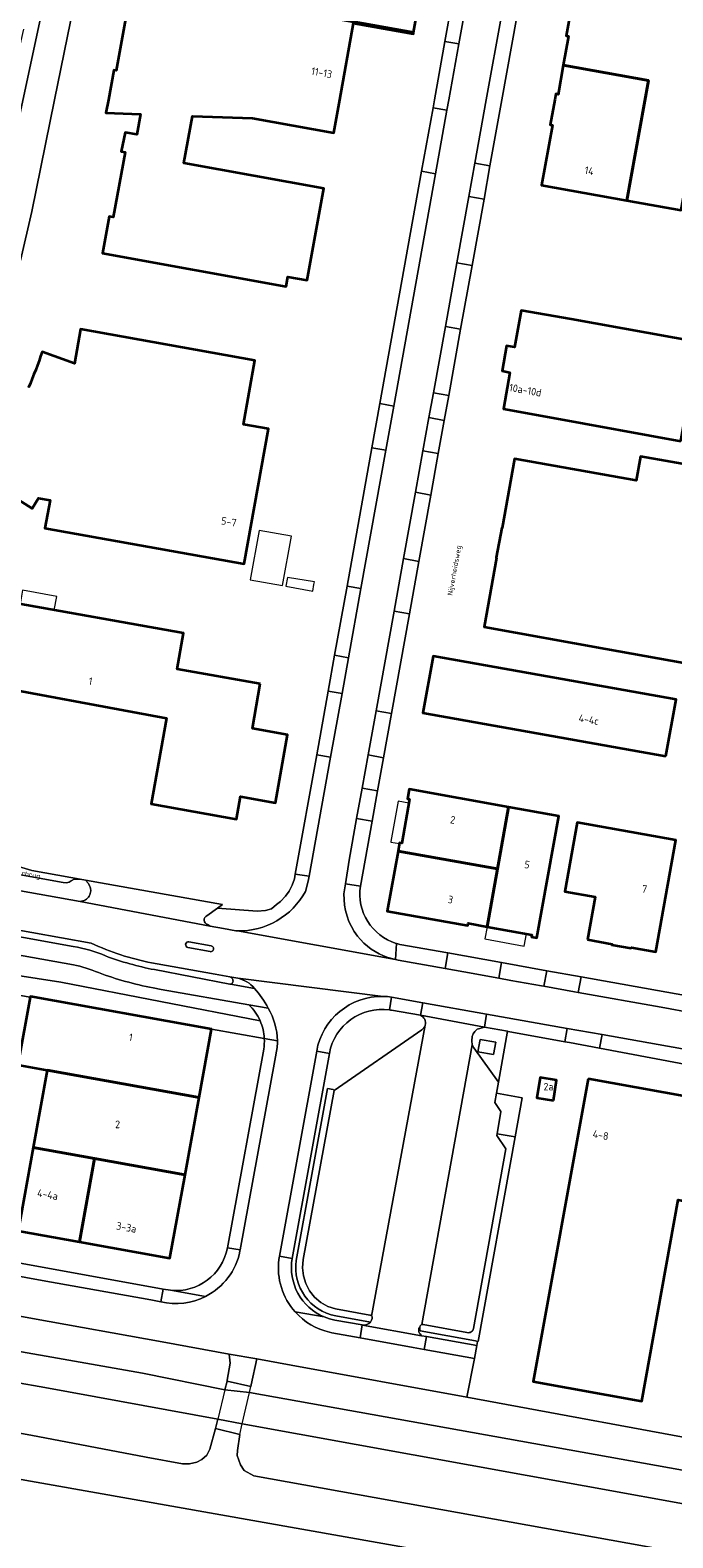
# Model space of a CAD drawing. Header units: metres. Extents: x 149984 to 156489, y 469398 to 478068.
# Tile 197 of 256: x 154274 to 154388, y 471244 to 471512. Entities that reach past the tile are written whole.
import ezdxf
from ezdxf.enums import TextEntityAlignment as Align

# ---------------------------------------------------------------- set-up
doc = ezdxf.new("R2010")
doc.units = ezdxf.units.M
doc.header["$LTSCALE"] = 0.75
for name, color, linetype, lineweight in [('B-WE-GR-BEPLANTING_CULTUUR_HEESTERS-GV', 252, 'Continuous', 18), ('B-WE-GR-STRUIK-GV', 252, 'Continuous', 13), ('B-WE-KW-KUNSTWERK_DEK-GV', 6, 'Continuous', 18), ('B-WE-KW-KUNSTWERK_GEMAAL-GV', 6, 'Continuous', 18), ('B-WE-OG-BEBOUWING-GV', 6, 'Continuous', 35), ('B-WE-OG-BEBOUWING-T18', 1, 'Continuous', 18), ('B-WE-OG-BEBOUWING_LUIFEL-GV', 6, 'Continuous', 18), ('B-WE-OG-BEBOUWING_OVERBOUWING-GV', 6, 'Continuous', 18), ('B-WE-OG-TERREIN_BEGROEID-GV', 252, 'Continuous', 18), ('B-WE-OG-TERREIN_ERF-GV', 252, 'Continuous', 18), ('B-WE-OG-TERREIN_OEVER-GV', 252, 'Continuous', 18), ('B-WE-OG-TOPOGRAFIE-T18', 7, 'Continuous', 18), ('B-WE-OG-WATER_MEER-GV', 252, 'Continuous', 18), ('B-WE-VH-GESLOTENVERHARDING_ASFALT-GV', 252, 'Continuous', 18), ('B-WE-VH-ONVERHARD-GV', 252, 'Continuous', 18), ('B-WE-VH-OPENVERHARDING_BETONSTRAATSTEEN-GV', 252, 'Continuous', 18), ('B-WE-VH-OPENVERHARDING_TEGEL-GV', 252, 'Continuous', 18)]:
    doc.layers.add(name, color=color, linetype=linetype, lineweight=lineweight)
doc.styles.add('NLCS-ISO-M500-T18', font='NLCS-ISO.ttf', dxfattribs={"height": 0.9})
doc.styles.add('NLCS-ISO-M750-T18', font='NLCS-ISO.ttf', dxfattribs={"height": 1.35})

msp = doc.modelspace()

# ---------------------------------------------------------------- linework, layer by layer
at = {"layer": 'B-WE-GR-BEPLANTING_CULTUUR_HEESTERS-GV', "flags": 128}
for points in [[(154229.137, 471366.538), (154225.29, 471359.924), (154234.685, 471354.149), (154248.7, 471349.22), (154262.715, 471345.601), (154279.656, 471342.983), (154315.075, 471336.11)], [(154281.868, 471346.058), (154263.944, 471349.289)], [(154313.064, 471338.969), (154297.49, 471341.66), (154296.035, 471341.97)]]:
    msp.add_lwpolyline(points, dxfattribs=at)
at = {"layer": 'B-WE-GR-BEPLANTING_CULTUUR_HEESTERS-GV'}
for points in [[(154286.321, 471344.674, 0.0560973), (154281.868, 471346.058)], [(154296.035, 471341.97, -0.0423948), (154286.321, 471344.674)], [(154315.075, 471336.11, 0.0989758), (154313.064, 471338.969)]]:
    msp.add_lwpolyline(points, format="xyb", dxfattribs=at)
at = {"layer": 'B-WE-GR-BEPLANTING_CULTUUR_HEESTERS-GV', "flags": 128}
for points in [[(154352.775, 471331.799), (154353.062, 471331.293), (154357.448, 471325.17), (154359.061, 471334.234), (154354.954, 471334.995), (154354.125, 471334.751), (154353.669, 471334.582), (154353.264, 471334.177), (154352.961, 471333.806), (154352.792, 471333.3), (154352.708, 471332.524)], [(154353.814, 471330.558), (154354.23, 471332.773), (154356.986, 471332.292), (154356.605, 471330.118)]]:
    msp.add_lwpolyline(points, close=True, dxfattribs=at)
at = {"layer": 'B-WE-GR-STRUIK-GV'}
for points in [[(154338.101, 471338.023, 0.4024019), (154327.392, 471330.298)], [(154338.467, 471337.964, 0.0079891), (154338.101, 471338.023)], [(154344.457, 471335.317, 0.386576), (154343.576, 471337.074)], [(154343.839, 471334.512, 0.1736261), (154344.457, 471335.317)], [(154320.788, 471293.818, 0.3517751), (154326.494, 471283.384)], [(154328.56, 471283.584, -0.4030623), (154321.502, 471293.452)], [(154326.494, 471283.384, 0.0516909), (154328.389, 471282.82)], [(154333.31, 471281.947, 0.2607579), (154334.691, 471282.479)]]:
    msp.add_lwpolyline(points, format="xyb", dxfattribs=at)
at = {"layer": 'B-WE-GR-STRUIK-GV', "flags": 128}
for points in [[(154343.576, 471337.074), (154338.467, 471337.964)], [(154321.502, 471293.452), (154327.081, 471324.079), (154328.086, 471323.881), (154328.228, 471323.68), (154343.839, 471334.512)], [(154327.392, 471330.298), (154320.788, 471293.818)], [(154334.691, 471282.479), (154328.56, 471283.584)], [(154328.389, 471282.82), (154333.215, 471281.964), (154333.31, 471281.947)]]:
    msp.add_lwpolyline(points, dxfattribs=at)
msp.add_lwpolyline([(154344.657, 471279.894), (154344.664, 471279.893), (154353.607, 471278.315), (154353.74, 471279.05), (154353.366, 471279.118), (154343.512, 471280.904), (154343.468, 471281.28), (154343.49, 471281.623), (154343.458, 471281.591), (154343.319, 471281.313), (154343.319, 471281.017), (154343.319, 471280.774), (154343.389, 471280.583), (154343.545, 471280.375), (154343.765, 471280.055)], close=True, dxfattribs=at)
at = {"layer": 'B-WE-KW-KUNSTWERK_DEK-GV', "flags": 128}
msp.add_lwpolyline([(154311.887, 471264.385), (154313.166, 471269.975), (154313.408, 471271.032), (154309.211, 471271.944), (154308.831, 471270.399), (154307.547, 471265.185), (154307.135, 471263.512), (154311.452, 471262.487)], close=True, dxfattribs=at)
at = {"layer": 'B-WE-KW-KUNSTWERK_GEMAAL-GV', "flags": 128}
msp.add_lwpolyline([(154353.814, 471330.558), (154356.605, 471330.118), (154356.986, 471332.292), (154354.23, 471332.773)], close=True, dxfattribs=at)
at = {"layer": 'B-WE-OG-BEBOUWING-GV', "flags": 128}
for points in [[(154343.754, 471532.002), (154347.351, 471552.011), (154347.568, 471551.972), (154347.686, 471552.631), (154311.585, 471559.122), (154311.468, 471558.473), (154308.196, 471540.324), (154296.069, 471544.344), (154294.694, 471536.717), (154295.137, 471536.637), (154292.314, 471520.979), (154331.73, 471513.888), (154342.369, 471511.974), (154345.909, 471531.614)], [(154397.635, 471523.09), (154387.883, 471524.845), (154388.053, 471525.779), (154382.94, 471526.696), (154382.773, 471525.763), (154372.812, 471527.544), (154370.903, 471516.848), (154370.501, 471516.915), (154369.518, 471511.431), (154369.923, 471511.358), (154368.996, 471506.193), (154384.147, 471503.469), (154380.295, 471482.115), (154389.931, 471480.383)], [(154368.996, 471506.193), (154368.062, 471500.989), (154367.659, 471501.063), (154367.465, 471500), (154366.656, 471495.578), (154367.07, 471495.506), (154365.11, 471484.845), (154380.295, 471482.115), (154384.147, 471503.469)], [(154376.576, 471402.323), (154392.728, 471399.412), (154394.732, 471399.051), (154394.399, 471397.2), (154413.779, 471393.716), (154411.036, 471378.46), (154433.299, 471374.458), (154446.756, 471449.119), (154424.903, 471453.031), (154426.031, 471459.331), (154406.64, 471462.803), (154401.129, 471433.262), (154398.89, 471433.661), (154382.738, 471436.537), (154381.979, 471432.274), (154360.32, 471436.131), (154358.129, 471423.828), (154358.07, 471423.839), (154357.084, 471418.533), (154357.143, 471418.523), (154354.926, 471406.225)], [(154389.881, 471439.282), (154393.039, 471456.873), (154370.386, 471460.952), (154361.491, 471462.497), (154360.327, 471455.982), (154358.905, 471456.232), (154358.099, 471451.765), (154359.51, 471451.504), (154358.348, 471444.992), (154367.201, 471443.395)], [(154315.116, 471396.068), (154300.328, 471398.697), (154301.469, 471405.116), (154270.19, 471410.675), (154258.915, 471421.252), (154238.253, 471399.226), (154252.972, 471385.419), (154263.36, 471396.486), (154298.415, 471389.972), (154295.687, 471374.709), (154310.851, 471372.013), (154311.561, 471376.011), (154317.823, 471374.898), (154319.976, 471387.008), (154313.704, 471388.123)], [(154387.253, 471383.191), (154389.064, 471393.26), (154345.862, 471400.984), (154344.029, 471390.926)], [(154357.533, 471364.464), (154359.27, 471374.139), (154341.589, 471377.319), (154341.282, 471375.607), (154341.673, 471375.536), (154340.265, 471367.69), (154339.871, 471367.761), (154339.611, 471366.315), (154357.294, 471363.135)], [(154359.27, 471374.139), (154357.533, 471364.464), (154357.294, 471363.135), (154355.447, 471352.851), (154363.405, 471351.424), (154363.332, 471351.031), (154364.286, 471350.858), (154368.178, 471372.537)], [(154373.278, 471350.548), (154377.657, 471349.76), (154377.634, 471349.628), (154381.076, 471349.009), (154381.099, 471349.142), (154385.48, 471348.361), (154389.038, 471368.255), (154371.475, 471371.422), (154369.26, 471359.138), (154374.653, 471358.165)], [(154355.447, 471352.851), (154357.294, 471363.135), (154339.611, 471366.315), (154337.691, 471355.636), (154351.995, 471353.064), (154352.064, 471353.457)], [(154304.211, 471322.453), (154306.411, 471334.635), (154274.214, 471340.439), (154274.194, 471340.327), (154272.018, 471328.259), (154277.214, 471327.322)], [(154277.214, 471327.322), (154274.731, 471313.546), (154285.617, 471311.582), (154301.724, 471308.676), (154304.211, 471322.453)], [(154373.394, 471325.762), (154363.665, 471271.905), (154382.962, 471268.419), (154389.429, 471304.217), (154392.16, 471303.716), (154395.424, 471321.782)], [(154367.239, 471321.93), (154367.789, 471325.551), (154364.874, 471325.99), (154364.303, 471322.376)], [(154274.731, 471313.546), (154272.063, 471298.745), (154282.944, 471296.78), (154285.617, 471311.582)], [(154285.617, 471311.582), (154282.944, 471296.78), (154299.051, 471293.872), (154301.724, 471308.676)]]:
    msp.add_lwpolyline(points, close=True, dxfattribs=at)
for points in [[(154292.314, 471520.979), (154289.474, 471505.224), (154289.041, 471505.302), (154288.085, 471500), (154287.666, 471497.675), (154293.792, 471497.46), (154293.127, 471493.82), (154291.062, 471494.197), (154290.343, 471490.822), (154291.071, 471490.689), (154288.958, 471479.13), (154288.23, 471479.263), (154287.038, 471472.739), (154319.709, 471466.768), (154320.032, 471468.539), (154323.416, 471467.921), (154326.395, 471484.224), (154301.524, 471488.769), (154303.053, 471497.134), (154313.746, 471496.758), (154328.173, 471494.157), (154329.226, 471500), (154331.691, 471513.673), (154342.33, 471511.755), (154342.369, 471511.974), (154331.73, 471513.888)], [(154265.207, 471433.178), (154274.545, 471427.304), (154275.687, 471429.133), (154277.712, 471428.781), (154276.819, 471423.792), (154312.24, 471417.427), (154316.545, 471441.441), (154312.1, 471442.236), (154314.139, 471453.645), (154283.158, 471459.209), (154282.065, 471453.103), (154276.321, 471455.191), (154276.045, 471454.384), (154275.761, 471453.579), (154275.47, 471452.777), (154275.17, 471451.978), (154274.863, 471451.182), (154274.547, 471450.389), (154274.224, 471449.6), (154273.893, 471448.813)]]:
    msp.add_lwpolyline(points, dxfattribs=at)
at = {"layer": 'B-WE-OG-BEBOUWING_LUIFEL-GV', "flags": 128}
for points in [[(154272.405, 471410.281), (154278.472, 471409.203), (154278.906, 471411.642), (154272.838, 471412.721)], [(154340.265, 471367.69), (154341.551, 471374.857), (154339.624, 471375.203), (154338.338, 471368.036), (154338.317, 471367.919), (154339.85, 471367.644), (154339.871, 471367.761)], [(154355.447, 471352.851), (154355.055, 471350.663), (154362.057, 471349.407), (154362.449, 471351.595)]]:
    msp.add_lwpolyline(points, close=True, dxfattribs=at)
at = {"layer": 'B-WE-OG-BEBOUWING_OVERBOUWING-GV', "flags": 128}
for points in [[(154313.329, 471414.577), (154319.046, 471413.548), (154320.631, 471422.362), (154314.914, 471423.39)], [(154319.654, 471413.439), (154324.445, 471412.577), (154324.66, 471413.774), (154324.738, 471414.206), (154319.929, 471414.971)]]:
    msp.add_lwpolyline(points, close=True, dxfattribs=at)
at = {"layer": 'B-WE-OG-TERREIN_BEGROEID-GV', "flags": 128}
for points in [[(154315.075, 471336.11), (154279.656, 471342.983), (154262.715, 471345.601), (154248.7, 471349.22), (154234.685, 471354.149), (154225.29, 471359.924), (154229.137, 471366.538)], [(154210.924, 471360), (154205.58, 471360.395), (154204.729, 471355.535), (154208.793, 471355.056), (154217.701, 471353.456), (154217.455, 471352.088), (154220.358, 471351.566), (154220.604, 471352.934), (154228.084, 471351.59), (154227.554, 471348.637), (154271.093, 471340.842), (154274.194, 471340.327), (154274.214, 471340.439), (154306.411, 471334.635), (154315.824, 471332.935)], [(154285.016, 471349.91), (154274.486, 471351.811), (154266.448, 471353.262)], [(154264.13, 471352.534), (154281.844, 471349.316)], [(154309.689, 471343.905), (154307.085, 471344.381), (154296.788, 471346.258), (154295.776, 471346.42)], [(154296.272, 471345.205), (154309.72, 471342.643), (154309.83, 471342.64)]]:
    msp.add_lwpolyline(points, dxfattribs=at)
at = {"layer": 'B-WE-OG-TERREIN_BEGROEID-GV'}
for points in [[(154281.844, 471349.316, -0.071582), (154287.598, 471347.634)], [(154295.776, 471346.42, -0.0606091), (154285.016, 471349.91)], [(154287.598, 471347.634, 0.0391143), (154296.272, 471345.205)], [(154310.239, 471343.017, 0.4298783), (154309.689, 471343.905)], [(154309.83, 471342.64, 0.3358395), (154310.239, 471343.017)], [(154315.824, 471332.935, 0.092275), (154315.075, 471336.11)]]:
    msp.add_lwpolyline(points, format="xyb", dxfattribs=at)
at = {"layer": 'B-WE-OG-TERREIN_ERF-GV', "flags": 128}
for points in [[(154291.108, 471561.634), (154278.518, 471500), (154274.455, 471480.111), (154272.474, 471471.389)], [(154345.909, 471531.614), (154342.369, 471511.974), (154342.33, 471511.755), (154331.691, 471513.673), (154329.226, 471500), (154328.173, 471494.157), (154313.746, 471496.758), (154303.053, 471497.134), (154301.524, 471488.769), (154326.395, 471484.224), (154323.416, 471467.921), (154320.032, 471468.539), (154319.709, 471466.768), (154287.038, 471472.739), (154288.23, 471479.263), (154288.958, 471479.13), (154291.071, 471490.689), (154290.343, 471490.822), (154291.062, 471494.197), (154293.127, 471493.82), (154293.792, 471497.46), (154287.666, 471497.675), (154288.085, 471500), (154289.041, 471505.302), (154289.474, 471505.224), (154292.314, 471520.979)], [(154389.931, 471480.383), (154380.295, 471482.115), (154365.11, 471484.845), (154367.07, 471495.506), (154366.656, 471495.578), (154367.465, 471500), (154367.659, 471501.063), (154368.062, 471500.989), (154368.996, 471506.193), (154369.923, 471511.358), (154369.518, 471511.431), (154370.501, 471516.915), (154370.903, 471516.848), (154372.812, 471527.544), (154382.773, 471525.763), (154382.94, 471526.696), (154388.053, 471525.779), (154387.883, 471524.845), (154397.635, 471523.09)], [(154362.714, 471525.812), (154361.798, 471520.718), (154360.736, 471514.813), (154358.073, 471500), (154355.959, 471488.238), (154354.897, 471482.333), (154352.774, 471470.523), (154350.738, 471459.204), (154348.614, 471447.395), (154347.817, 471442.965), (154346.755, 471437.06), (154345.428, 471429.679), (154343.303, 471417.868), (154341.621, 471408.518), (154338.435, 471390.802), (154337.018, 471382.929), (154335.956, 471377.024), (154334.982, 471371.61), (154332.906, 471360.067)], [(154263.82, 471366.042), (154274.489, 471362.863), (154283.713, 471361.206), (154284.027, 471361.15), (154308.36, 471356.78), (154307.478, 471356.141), (154314.55, 471355.593), (154316.03, 471355.735), (154317.103, 471356.05), (154317.976, 471356.775), (154318.677, 471357.331), (154319.584, 471358.259), (154320.22, 471359.19), (154320.789, 471360.222), (154321.189, 471361.387), (154321.338, 471362.216), (154325.152, 471383.45), (154327.185, 471394.769), (154328.334, 471401.166), (154330.543, 471413.469), (154334.963, 471438.076), (154336.377, 471445.95), (154343.802, 471487.288), (154345.835, 471498.607), (154346.085, 471500), (154347.956, 471510.418), (154350.431, 471524.197)], [(154273.893, 471448.813), (154274.224, 471449.6), (154274.547, 471450.389), (154274.863, 471451.182), (154275.17, 471451.978), (154275.47, 471452.777), (154275.761, 471453.579), (154276.045, 471454.384), (154276.321, 471455.191), (154282.065, 471453.103), (154283.158, 471459.209), (154314.139, 471453.645), (154312.1, 471442.236), (154316.545, 471441.441), (154312.24, 471417.427), (154276.819, 471423.792), (154277.712, 471428.781), (154275.687, 471429.133), (154274.545, 471427.304), (154265.207, 471433.178)], [(154339.286, 471349.861), (154339.308, 471349.854)], [(154339.774, 471349.721), (154339.937, 471349.692), (154339.949, 471349.69), (154348.432, 471348.17), (154357.984, 471346.458), (154366.039, 471345.014), (154372.186, 471343.913), (154393.013, 471340.178), (154401.091, 471338.725), (154412.954, 471336.591), (154419.05, 471335.495), (154423.841, 471334.633)], [(154274.731, 471313.546), (154277.214, 471327.322), (154272.018, 471328.259), (154274.194, 471340.327), (154271.093, 471340.842)], [(154315.825, 471332.921), (154315.824, 471332.935), (154306.411, 471334.635), (154304.211, 471322.453), (154301.724, 471308.676), (154299.051, 471293.872), (154282.944, 471296.78), (154272.063, 471298.745), (154274.731, 471313.546)], [(154399.66, 471326.674), (154375.418, 471331.233), (154370.078, 471332.237), (154369.273, 471332.383), (154359.209, 471334.207), (154359.061, 471334.234), (154357.448, 471325.17), (154357.115, 471323.208), (154361.677, 471322.389), (154360.433, 471315.474), (154353.875, 471279.026), (154353.74, 471279.05), (154353.607, 471278.315), (154353.198, 471275.995), (154351.849, 471269.097), (154399.335, 471260.315)], [(154309.262, 471295.672), (154315.719, 471331.077)], [(154017.63, 471327.266), (154034.916, 471324.32), (154142.803, 471305.746), (154169.899, 471301.116), (154178.151, 471299.663), (154185.48, 471298.372), (154194.455, 471296.831), (154194.522, 471297.22), (154194.553, 471297.391), (154194.07, 471297.479), (154195.13, 471303.882), (154194.767, 471304.001), (154195.29, 471306.984), (154235.085, 471299.783), (154263.477, 471294.591), (154265.556, 471294.214), (154297.864, 471288.36), (154299.161, 471288.135)], [(154613.995, 471193.986), (154045.35, 471294.683), (154041.581, 471270.107), (154036.544, 471237.036)]]:
    msp.add_lwpolyline(points, dxfattribs=at)
for points in [[(154392.728, 471399.412), (154376.576, 471402.323), (154354.926, 471406.225), (154357.143, 471418.523), (154357.084, 471418.533), (154358.07, 471423.839), (154358.129, 471423.828), (154360.32, 471436.131), (154381.979, 471432.274), (154382.738, 471436.537), (154398.89, 471433.661), (154401.129, 471433.262), (154406.64, 471462.803), (154426.031, 471459.331), (154424.903, 471453.031), (154446.756, 471449.119), (154433.299, 471374.458), (154411.036, 471378.46), (154413.779, 471393.716), (154394.399, 471397.2), (154394.732, 471399.051)], [(154389.881, 471439.282), (154367.201, 471443.395), (154358.348, 471444.992), (154359.51, 471451.504), (154358.099, 471451.765), (154358.905, 471456.232), (154360.327, 471455.982), (154361.491, 471462.497), (154370.386, 471460.952), (154393.039, 471456.873)], [(154315.116, 471396.068), (154313.704, 471388.123), (154319.976, 471387.008), (154317.823, 471374.898), (154311.561, 471376.011), (154310.851, 471372.013), (154295.687, 471374.709), (154298.415, 471389.972), (154263.36, 471396.486), (154252.972, 471385.419), (154238.253, 471399.226), (154258.915, 471421.252), (154270.19, 471410.675), (154301.469, 471405.116), (154300.328, 471398.697)], [(154387.253, 471383.191), (154344.029, 471390.926), (154345.862, 471400.984), (154389.064, 471393.26)], [(154355.447, 471352.851), (154352.064, 471353.457), (154351.995, 471353.064), (154337.691, 471355.636), (154339.611, 471366.315), (154339.871, 471367.761), (154340.265, 471367.69), (154341.673, 471375.536), (154341.282, 471375.607), (154341.589, 471377.319), (154359.27, 471374.139), (154368.178, 471372.537), (154364.286, 471350.858), (154363.332, 471351.031), (154363.405, 471351.424)], [(154373.278, 471350.548), (154374.653, 471358.165), (154369.26, 471359.138), (154371.475, 471371.422), (154389.038, 471368.255), (154385.48, 471348.361), (154381.099, 471349.142), (154381.076, 471349.009), (154377.634, 471349.628), (154377.657, 471349.76)], [(154382.962, 471268.419), (154363.665, 471271.905), (154373.394, 471325.762), (154395.424, 471321.782), (154392.16, 471303.716), (154389.429, 471304.217)], [(154367.239, 471321.93), (154364.303, 471322.376), (154364.874, 471325.99), (154367.789, 471325.551)]]:
    msp.add_lwpolyline(points, close=True, dxfattribs=at)
at = {"layer": 'B-WE-OG-TERREIN_ERF-GV'}
for points in [[(154332.906, 471360.067, 0.3676507), (154339.286, 471349.861)], [(154339.308, 471349.854, 0.0110541), (154339.774, 471349.721)], [(154315.719, 471331.077, 0.0520757), (154315.825, 471332.921)], [(154299.161, 471288.135, 0.3893834), (154309.262, 471295.672)]]:
    msp.add_lwpolyline(points, format="xyb", dxfattribs=at)
at = {"layer": 'B-WE-OG-TERREIN_OEVER-GV', "flags": 128}
for points in [[(154272.986, 471512.594), (154267.882, 471490.581), (154263.79, 471472.418), (154263.557, 471471.538), (154263.317, 471470.659), (154263.071, 471469.783), (154262.851, 471469.018), (154262.819, 471468.908), (154262.561, 471468.035), (154262.296, 471467.164), (154262.024, 471466.294), (154261.747, 471465.427), (154261.463, 471464.562), (154262.165, 471466.183), (154262.868, 471467.805), (154264.787, 471473.888), (154266.706, 471479.971), (154267.96, 471483.945), (154270.967, 471493.477), (154272.721, 471499.035), (154276.373, 471516.204)], [(154000, 471325.277), (154294.156, 471273.375), (154308.831, 471270.399), (154309.211, 471271.944), (154309.242, 471272.135), (154309.742, 471275.195), (154309.547, 471276.786), (154297.673, 471278.947), (154274.585, 471283.135), (154255.445, 471286.611), (154235.315, 471290.246), (154233.431, 471290.596), (154194.522, 471297.22), (154194.455, 471296.831), (154185.48, 471298.372), (154178.151, 471299.663), (154169.899, 471301.116), (154142.803, 471305.746), (154034.916, 471324.32)], [(154239.42, 471268.598), (154274.311, 471262.335), (154294.827, 471258.455), (154301.272, 471257.273), (154302.534, 471257.232), (154303.827, 471257.521), (154304.718, 471258.014), (154305.615, 471258.791), (154306.159, 471259.881), (154307.135, 471263.512), (154307.547, 471265.185), (154276.81, 471270.85), (154228.17, 471279.4)]]:
    msp.add_lwpolyline(points, dxfattribs=at)
for points in [[(154469.106, 471248.022), (154466.827, 471248.4), (154446.86, 471251.881), (154428.063, 471255.136), (154399.335, 471260.315), (154351.849, 471269.097), (154320.571, 471274.79), (154314.469, 471275.93), (154313.47, 471271.282), (154313.408, 471271.032), (154309.211, 471271.944), (154308.831, 471270.399), (154313.166, 471269.975), (154589.509, 471220.337), (154601.691, 471217.972), (154601.006, 471215.374), (154599.888, 471214.208), (154606.299, 471212.842), (154608.199, 471222.874), (154595.52, 471225.554)], [(154606.299, 471212.842), (154599.888, 471214.208), (154598.397, 471212.653), (154597.051, 471212.633), (154311.887, 471264.385), (154307.547, 471265.185), (154307.135, 471263.512), (154311.452, 471262.487), (154311.082, 471259.644), (154311.015, 471258.747), (154311.604, 471257.052), (154312.268, 471256.075), (154313.973, 471255.129), (154395.967, 471240.319), (154468.459, 471227.465), (154503.618, 471221.328), (154555.126, 471212.176), (154583.468, 471207.17), (154593.904, 471205.421), (154596.606, 471205.159), (154599.08, 471205.422), (154602.288, 471206.713), (154604.253, 471208.207), (154605.863, 471210.538)]]:
    msp.add_lwpolyline(points, close=True, dxfattribs=at)
at = {"layer": 'B-WE-OG-WATER_MEER-GV', "flags": 128}
for points in [[(154272.474, 471471.389), (154274.455, 471480.111), (154278.518, 471500), (154291.108, 471561.634), (154295.315, 471582.265), (154300.803, 471609.247), (154299.248, 471611.308), (154298.202, 471612.61), (154297.386, 471612.756), (154295.979, 471613.007), (154292.457, 471598.633), (154288.976, 471581.016), (154285.606, 471563.965), (154285.241, 471562.106), (154277.834, 471524.408), (154276.373, 471516.204), (154272.721, 471499.035), (154269.12, 471482.105), (154266.504, 471470.796)], [(154589.509, 471220.337), (154313.166, 471269.975), (154308.831, 471270.399), (154294.156, 471273.375), (154000, 471325.277), (153949.145, 471334.25), (153948.196, 471328.969), (154000, 471319.87), (154015.09, 471317.22), (154030.6, 471314.58), (154060.55, 471309.34), (154085.64, 471304.65), (154103.15, 471301.35), (154116.91, 471298.78), (154149.31, 471293.32), (154173.68, 471289.03), (154228.17, 471279.4), (154276.81, 471270.85), (154307.547, 471265.185), (154311.887, 471264.385), (154597.051, 471212.633)]]:
    msp.add_lwpolyline(points, dxfattribs=at)
at = {"layer": 'B-WE-VH-GESLOTENVERHARDING_ASFALT-GV', "flags": 128}
for points in [[(154365.515, 471556.194), (154365.795, 471558.055), (154366.209, 471560.803), (154366.866, 471564.501), (154367.913, 471570.388), (154370.098, 471582.681), (154371.918, 471592.917), (154372.138, 471594.055), (154373.568, 471601.466), (154366.861, 471602.599), (154365.608, 471595.115), (154356.448, 471543.549), (154355.839, 471540.167), (154355.674, 471540.197), (154355.316, 471538.168), (154353.568, 471528.369), (154352.837, 471524.24), (154352.974, 471524.216), (154352.891, 471523.753), (154350.416, 471509.974), (154348.625, 471500)], [(154329.992, 471358.715), (154330.262, 471360.5), (154330.895, 471364.692), (154332.232, 471372.103), (154333.209, 471377.516), (154334.274, 471383.421), (154335.694, 471391.293), (154338.89, 471409.007), (154340.577, 471418.356), (154342.708, 471430.166), (154344.039, 471437.546), (154345.105, 471443.451), (154345.904, 471447.88), (154348.034, 471459.689), (154350.076, 471471.006), (154352.207, 471482.815), (154353.272, 471488.72), (154355.307, 471500), (154358.066, 471515.291), (154359.131, 471521.196), (154360.231, 471527.291), (154360.403, 471528.246)], [(154348.625, 471500), (154348.295, 471498.163), (154346.262, 471486.844), (154338.838, 471445.506), (154337.424, 471437.631), (154333.004, 471413.025), (154330.794, 471400.722), (154329.645, 471394.324), (154327.612, 471383.005), (154323.809, 471361.829), (154323.65, 471360.945), (154323.14, 471359.136)], [(154392.177, 471337.48), (154386.375, 471338.519), (154371.651, 471341.155), (154371.014, 471341.269), (154365.533, 471342.251), (154365.108, 471342.327), (154359.694, 471343.296), (154357.542, 471343.681), (154351.327, 471344.794), (154347.994, 471345.391), (154339.603, 471346.893), (154339.13, 471347.012), (154311.034, 471352.087), (154310.786, 471352.094), (154308.589, 471352.51), (154306.197, 471352.963), (154283.052, 471357.345), (154270.171, 471359.641)], [(154266.448, 471353.262), (154274.486, 471351.811), (154285.016, 471349.91)], [(154311.034, 471352.087), (154339.13, 471347.012), (154337.811, 471347.343)], [(154306.175, 471348.407), (154302.241, 471349.142)], [(154302.424, 471350.156), (154306.376, 471349.415)], [(154295.776, 471346.42), (154296.788, 471346.258), (154307.085, 471344.381), (154309.689, 471343.905), (154311.1, 471343.664), (154336.964, 471340.443)], [(154336.964, 471340.443), (154311.1, 471343.664)], [(154338.439, 471340.319), (154344.004, 471339.31), (154355.337, 471337.272), (154369.702, 471334.732), (154375.894, 471333.638), (154400.175, 471329.344), (154406.804, 471328.172), (154442.413, 471321.867), (154452.09, 471320.095), (154475.762, 471315.76), (154480.768, 471314.843), (154543.12, 471303.424), (154545.531, 471302.982), (154547.579, 471314.164)], [(154318.108, 471331.36), (154317.718, 471329.059), (154311.532, 471295.31), (154311.491, 471295.086)], [(154318.407, 471293.593), (154318.496, 471294.198), (154325.138, 471330.691)], [(153934.315, 471216.592), (153939.324, 471249.244), (153939.705, 471251.724), (153945.691, 471250.811), (153946.106, 471253.56), (153940.141, 471254.467), (153940.314, 471255.603), (153944.767, 471284.81), (153944.775, 471284.859), (153944.986, 471286.255), (153948.524, 471309.67), (154000, 471301.702), (154045.35, 471294.683), (154613.995, 471193.986)], [(154395.967, 471240.319), (154313.973, 471255.129), (154312.268, 471256.075), (154311.604, 471257.052), (154311.015, 471258.747), (154311.082, 471259.644), (154311.452, 471262.487), (154307.135, 471263.512), (154306.159, 471259.881), (154305.615, 471258.791), (154304.718, 471258.014), (154303.827, 471257.521), (154302.534, 471257.232), (154301.272, 471257.273), (154294.827, 471258.455), (154274.311, 471262.335), (154239.42, 471268.598), (154199.469, 471275.652), (154156.484, 471283.489), (154117.38, 471290.688), (154078.948, 471297.325), (154019.759, 471307.639)], [(154297.434, 471286.099), (154295.628, 471286.427), (154276.327, 471289.901), (154263.049, 471292.314), (154256.519, 471293.495), (154236.193, 471297.174), (154234.687, 471297.424), (154195.156, 471304.042), (154195.13, 471303.882), (154194.07, 471297.479), (154194.553, 471297.391), (154194.522, 471297.22), (154233.431, 471290.596), (154235.315, 471290.246), (154255.445, 471286.611), (154274.585, 471283.135)], [(154274.585, 471283.135), (154297.673, 471278.947), (154309.547, 471276.786), (154314.469, 471275.93), (154320.571, 471274.79), (154351.849, 471269.097), (154353.198, 471275.995), (154344.241, 471277.604), (154342.289, 471277.962), (154332.87, 471279.669), (154327.803, 471280.581), (154327.434, 471280.664)]]:
    msp.add_lwpolyline(points, dxfattribs=at)
at = {"layer": 'B-WE-VH-GESLOTENVERHARDING_ASFALT-GV'}
for points in [[(154323.14, 471359.136, -0.2797729), (154311.034, 471352.087)], [(154332.404, 471351.19, -0.177012), (154329.992, 471358.715)], [(154337.811, 471347.343, -0.1471513), (154332.404, 471351.19)], [(154285.016, 471349.91, 0.0606091), (154295.776, 471346.42)], [(154302.241, 471349.142, -0.9832464), (154302.424, 471350.156)], [(154306.376, 471349.415, -1.0087777), (154306.175, 471348.407)], [(154311.1, 471343.664, -0.1751825), (154314.064, 471341.851)], [(154314.064, 471341.851, -0.0676398), (154316.514, 471338.359)], [(154325.138, 471330.691, -0.3707439), (154336.964, 471340.443)], [(154336.964, 471340.443, -0.0312506), (154338.439, 471340.319)], [(154316.514, 471338.359, -0.1319374), (154318.153, 471332.531)], [(154318.153, 471332.531, -0.0247614), (154318.108, 471331.36)], [(154311.491, 471295.086, -0.2286892), (154305.394, 471287.051)], [(154321.328, 471284.282, -0.2164372), (154318.407, 471293.593)], [(154305.394, 471287.051, -0.1781468), (154297.434, 471286.099)], [(154327.434, 471280.664, -0.1540202), (154321.328, 471284.282)]]:
    msp.add_lwpolyline(points, format="xyb", dxfattribs=at)
at = {"layer": 'B-WE-VH-GESLOTENVERHARDING_ASFALT-GV', "flags": 128}
msp.add_lwpolyline([(154309.242, 471272.135), (154309.211, 471271.944), (154313.408, 471271.032), (154313.47, 471271.282), (154314.469, 471275.93), (154309.547, 471276.786), (154309.742, 471275.195)], close=True, dxfattribs=at)
at = {"layer": 'B-WE-VH-ONVERHARD-GV', "flags": 128}
msp.add_lwpolyline([(154311.887, 471264.385), (154313.166, 471269.975), (154313.408, 471271.032), (154309.211, 471271.944), (154308.831, 471270.399), (154307.547, 471265.185), (154307.135, 471263.512), (154311.452, 471262.487)], close=True, dxfattribs=at)
at = {"layer": 'B-WE-VH-OPENVERHARDING_BETONSTRAATSTEEN-GV', "flags": 128}
for points in [[(154350.416, 471509.974), (154352.891, 471523.753), (154350.431, 471524.197), (154347.956, 471510.418)], [(154353.272, 471488.72), (154355.959, 471488.238), (154358.073, 471500), (154360.736, 471514.813), (154358.066, 471515.291), (154355.307, 471500)], [(154348.295, 471498.163), (154348.625, 471500), (154350.416, 471509.974), (154347.956, 471510.418), (154346.085, 471500), (154345.835, 471498.607)], [(154343.802, 471487.288), (154346.262, 471486.844), (154348.295, 471498.163), (154345.835, 471498.607)], [(154336.377, 471445.95), (154338.838, 471445.506), (154346.262, 471486.844), (154343.802, 471487.288)], [(154355.959, 471488.238), (154353.272, 471488.72), (154352.207, 471482.815), (154354.897, 471482.333)], [(154350.076, 471471.006), (154352.774, 471470.523), (154354.897, 471482.333), (154352.207, 471482.815)], [(154352.774, 471470.523), (154350.076, 471471.006), (154348.034, 471459.689), (154350.738, 471459.204)], [(154345.904, 471447.88), (154348.614, 471447.395), (154350.738, 471459.204), (154348.034, 471459.689)], [(154345.105, 471443.451), (154347.817, 471442.965), (154348.614, 471447.395), (154345.904, 471447.88)], [(154338.838, 471445.506), (154336.377, 471445.95), (154334.963, 471438.076), (154337.424, 471437.631)], [(154347.817, 471442.965), (154345.105, 471443.451), (154344.039, 471437.546), (154346.755, 471437.06)], [(154330.543, 471413.469), (154333.004, 471413.025), (154337.424, 471437.631), (154334.963, 471438.076)], [(154346.755, 471437.06), (154344.039, 471437.546), (154342.708, 471430.166), (154345.428, 471429.679)], [(154340.577, 471418.356), (154343.303, 471417.868), (154345.428, 471429.679), (154342.708, 471430.166)], [(154338.89, 471409.007), (154341.621, 471408.518), (154343.303, 471417.868), (154340.577, 471418.356)], [(154333.004, 471413.025), (154330.543, 471413.469), (154328.334, 471401.166), (154330.794, 471400.722)], [(154335.694, 471391.293), (154338.435, 471390.802), (154341.621, 471408.518), (154338.89, 471409.007)], [(154327.185, 471394.769), (154329.645, 471394.324), (154330.794, 471400.722), (154328.334, 471401.166)], [(154327.185, 471394.769), (154325.152, 471383.45), (154327.612, 471383.005), (154329.645, 471394.324)], [(154338.435, 471390.802), (154335.694, 471391.293), (154334.274, 471383.421), (154337.018, 471382.929)], [(154327.612, 471383.005), (154325.152, 471383.45), (154321.338, 471362.216), (154323.809, 471361.829)], [(154333.209, 471377.516), (154335.956, 471377.024), (154337.018, 471382.929), (154334.274, 471383.421)], [(154335.956, 471377.024), (154333.209, 471377.516), (154332.232, 471372.103), (154334.982, 471371.61)], [(154332.906, 471360.067), (154334.982, 471371.61), (154332.232, 471372.103), (154330.895, 471364.692), (154330.262, 471360.5)], [(154348.432, 471348.17), (154347.994, 471345.391), (154351.327, 471344.794), (154357.542, 471343.681), (154357.984, 471346.458)], [(154365.533, 471342.251), (154366.039, 471345.014), (154357.984, 471346.458), (154357.542, 471343.681), (154359.694, 471343.296), (154365.108, 471342.327)], [(154366.039, 471345.014), (154365.533, 471342.251), (154371.014, 471341.269), (154371.651, 471341.155), (154372.186, 471343.913)], [(154392.526, 471337.417), (154393.013, 471340.178), (154372.186, 471343.913), (154371.651, 471341.155), (154386.375, 471338.519), (154392.177, 471337.48)], [(154344.004, 471339.31), (154343.576, 471337.074), (154354.954, 471334.995), (154355.337, 471337.272)], [(154369.273, 471332.383), (154369.702, 471334.732), (154355.337, 471337.272), (154354.954, 471334.995), (154359.061, 471334.234), (154359.209, 471334.207)], [(154369.702, 471334.732), (154369.273, 471332.383), (154370.078, 471332.237), (154375.418, 471331.233), (154375.894, 471333.638)], [(154357.448, 471325.17), (154353.062, 471331.293), (154352.775, 471331.799), (154343.82, 471282.031), (154343.916, 471282.044), (154344.005, 471282.042), (154344.091, 471282.023), (154351.854, 471280.622), (154352.048, 471280.59), (154352.244, 471280.599), (154352.435, 471280.648), (154352.611, 471280.734), (154352.766, 471280.855), (154352.893, 471281.004), (154352.987, 471281.177), (154353.044, 471281.365), (154358.797, 471313.33), (154357.16, 471315.71), (154357.211, 471316), (154357.916, 471319.979), (154356.833, 471321.546), (154357.115, 471323.208)], [(154400.175, 471329.344), (154375.894, 471333.638), (154375.418, 471331.233), (154399.66, 471326.674)], [(154327.392, 471330.298), (154325.138, 471330.691), (154318.496, 471294.198), (154320.788, 471293.818)], [(154343.916, 471282.044), (154343.82, 471282.031), (154343.746, 471281.999), (154343.671, 471281.953), (154343.606, 471281.893), (154343.553, 471281.822), (154343.514, 471281.743), (154343.492, 471281.657), (154343.49, 471281.623), (154343.468, 471281.28), (154343.512, 471280.904), (154353.366, 471279.118), (154353.74, 471279.05), (154353.875, 471279.026), (154360.433, 471315.474), (154357.211, 471316), (154357.16, 471315.71), (154358.797, 471313.33), (154353.044, 471281.365), (154352.987, 471281.177), (154352.893, 471281.004), (154352.766, 471280.855), (154352.611, 471280.734), (154352.435, 471280.648), (154352.244, 471280.599), (154352.048, 471280.59), (154351.854, 471280.622), (154344.091, 471282.023), (154344.005, 471282.042)], [(154297.434, 471286.099), (154297.864, 471288.36), (154265.556, 471294.214), (154263.477, 471294.591), (154263.049, 471292.314), (154276.327, 471289.901), (154295.628, 471286.427)], [(154332.87, 471279.669), (154342.289, 471277.962), (154344.241, 471277.604), (154344.664, 471279.893), (154344.657, 471279.894), (154343.765, 471280.055), (154333.31, 471281.947), (154333.215, 471281.964)], [(154344.664, 471279.893), (154344.241, 471277.604), (154353.198, 471275.995), (154353.607, 471278.315)]]:
    msp.add_lwpolyline(points, close=True, dxfattribs=at)
for points in [[(154270.851, 471362.363), (154280.079, 471360.706), (154280.592, 471360.651), (154280.908, 471360.687), (154281.145, 471360.787), (154281.473, 471360.996), (154282.026, 471361.3), (154283.039, 471361.297), (154283.713, 471361.206), (154274.489, 471362.863), (154263.82, 471366.042), (154261.047, 471367.602), (154260.286, 471366.802)], [(154284.47, 471360.595), (154284.027, 471361.15), (154283.713, 471361.206), (154283.039, 471361.297), (154282.026, 471361.3), (154281.473, 471360.996), (154281.145, 471360.787), (154280.908, 471360.687), (154280.592, 471360.651), (154280.079, 471360.706), (154270.851, 471362.363)], [(154284.027, 471361.15), (154284.47, 471360.595)], [(154305.611, 471354.789), (154307.478, 471356.141), (154308.36, 471356.78), (154284.027, 471361.15)], [(154323.14, 471359.136), (154323.65, 471360.945), (154323.809, 471361.829), (154321.338, 471362.216), (154321.189, 471361.387), (154320.789, 471360.222), (154320.22, 471359.19), (154319.584, 471358.259), (154318.677, 471357.331), (154317.976, 471356.775), (154317.103, 471356.05), (154316.03, 471355.735), (154314.55, 471355.593), (154307.478, 471356.141), (154305.611, 471354.789)], [(154269.794, 471359.921), (154270.171, 471359.641), (154283.052, 471357.345), (154283.549, 471357.426)], [(154332.906, 471360.067), (154330.262, 471360.5), (154329.992, 471358.715)], [(154283.549, 471357.426), (154283.052, 471357.345), (154306.197, 471352.963), (154305.712, 471353.263)], [(154305.712, 471353.263), (154306.197, 471352.963), (154308.589, 471352.51), (154310.786, 471352.094), (154311.034, 471352.087)], [(154302.241, 471349.142), (154306.175, 471348.407)], [(154306.376, 471349.415), (154302.424, 471350.156)], [(154337.811, 471347.343), (154339.13, 471347.012), (154339.308, 471349.854), (154339.286, 471349.861)], [(154339.308, 471349.854), (154339.13, 471347.012), (154339.603, 471346.893), (154347.994, 471345.391)], [(154347.994, 471345.391), (154348.432, 471348.17), (154339.949, 471349.69), (154339.937, 471349.692), (154339.774, 471349.721)], [(154311.1, 471343.664), (154309.689, 471343.905)], [(154309.83, 471342.64), (154314.064, 471341.851)], [(154338.101, 471338.023), (154338.439, 471340.319)], [(154338.467, 471337.964), (154343.576, 471337.074), (154344.004, 471339.31), (154338.439, 471340.319), (154338.101, 471338.023)], [(154316.514, 471338.359), (154313.064, 471338.969)], [(154333.31, 471281.947), (154343.765, 471280.055), (154343.545, 471280.375), (154343.389, 471280.583), (154343.319, 471280.774), (154343.319, 471281.017), (154343.319, 471281.313), (154343.458, 471281.591), (154343.49, 471281.623), (154343.492, 471281.657), (154343.514, 471281.743), (154343.553, 471281.822), (154343.606, 471281.893), (154343.671, 471281.953), (154343.746, 471281.999), (154343.82, 471282.031), (154352.775, 471331.799), (154352.708, 471332.524), (154352.792, 471333.3), (154352.961, 471333.806), (154353.264, 471334.177), (154353.669, 471334.582), (154354.125, 471334.751), (154354.954, 471334.995), (154343.576, 471337.074)], [(154343.839, 471334.512), (154328.228, 471323.68), (154322.76, 471293.591), (154322.625, 471292.151), (154322.767, 471290.712), (154323.183, 471289.327), (154323.856, 471288.047), (154324.761, 471286.92), (154325.865, 471285.986), (154327.128, 471285.281), (154328.502, 471284.831), (154334.594, 471283.731), (154334.691, 471283.702), (154334.782, 471283.655), (154334.861, 471283.593), (154334.891, 471283.56), (154344.457, 471335.317)], [(154344.457, 471335.317), (154334.891, 471283.56), (154334.929, 471283.517), (154334.98, 471283.429), (154335.015, 471283.334), (154335.029, 471283.132), (154334.888, 471282.791), (154334.691, 471282.479)], [(154315.824, 471332.935), (154315.825, 471332.921), (154318.153, 471332.531)], [(154318.153, 471332.531), (154315.825, 471332.921)], [(154315.719, 471331.077), (154309.262, 471295.672), (154311.532, 471295.31), (154317.718, 471329.059), (154318.108, 471331.36)], [(154325.138, 471330.691), (154327.392, 471330.298)], [(154328.228, 471323.68), (154328.086, 471323.881), (154327.081, 471324.079), (154321.502, 471293.452)], [(154328.56, 471283.584), (154334.691, 471282.479), (154334.888, 471282.791), (154335.029, 471283.132), (154335.015, 471283.334), (154334.98, 471283.429), (154334.929, 471283.517), (154334.891, 471283.56), (154334.861, 471283.593), (154334.782, 471283.655), (154334.691, 471283.702), (154334.594, 471283.731), (154328.502, 471284.831), (154327.128, 471285.281), (154325.865, 471285.986), (154324.761, 471286.92), (154323.856, 471288.047), (154323.183, 471289.327), (154322.767, 471290.712), (154322.625, 471292.151), (154322.76, 471293.591), (154328.228, 471323.68)], [(154311.491, 471295.086), (154311.532, 471295.31), (154309.262, 471295.672)], [(154318.496, 471294.198), (154318.407, 471293.593)], [(154320.788, 471293.818), (154318.496, 471294.198)], [(154297.864, 471288.36), (154297.434, 471286.099)], [(154305.394, 471287.051), (154299.161, 471288.135), (154297.864, 471288.36)], [(154299.161, 471288.135), (154305.394, 471287.051)], [(154321.328, 471284.282), (154326.494, 471283.384)], [(154326.494, 471283.384), (154321.328, 471284.282)], [(154327.434, 471280.664), (154327.803, 471280.581)], [(154327.803, 471280.581), (154332.87, 471279.669), (154333.215, 471281.964), (154328.389, 471282.82)]]:
    msp.add_lwpolyline(points, dxfattribs=at)
at = {"layer": 'B-WE-VH-OPENVERHARDING_BETONSTRAATSTEEN-GV'}
for points in [[(154283.549, 471357.426, 0.5450587), (154284.47, 471360.595)], [(154284.47, 471360.595, -0.5450587), (154283.549, 471357.426)], [(154311.034, 471352.087, 0.2797729), (154323.14, 471359.136)], [(154329.992, 471358.715, 0.177012), (154332.404, 471351.19)], [(154339.286, 471349.861, -0.3676507), (154332.906, 471360.067)], [(154305.611, 471354.789, 0.7188468), (154305.712, 471353.263)], [(154305.712, 471353.263, -0.7188468), (154305.611, 471354.789)], [(154332.404, 471351.19, 0.1471513), (154337.811, 471347.343)], [(154302.424, 471350.156, 0.9832464), (154302.241, 471349.142)], [(154306.175, 471348.407, 1.0087777), (154306.376, 471349.415)], [(154339.774, 471349.721, -0.0110541), (154339.308, 471349.854)], [(154309.689, 471343.905, -0.4298783), (154310.239, 471343.017)], [(154310.239, 471343.017, -0.3358395), (154309.83, 471342.64)], [(154314.064, 471341.851, 0.1751825), (154311.1, 471343.664)], [(154336.964, 471340.443, 0.3707439), (154325.138, 471330.691)], [(154338.439, 471340.319, 0.0312506), (154336.964, 471340.443)], [(154313.064, 471338.969, -0.0989758), (154315.075, 471336.11)], [(154318.153, 471332.531, 0.1319374), (154316.514, 471338.359)], [(154327.392, 471330.298, -0.4024019), (154338.101, 471338.023)], [(154338.101, 471338.023, -0.0079891), (154338.467, 471337.964)], [(154343.576, 471337.074, -0.386576), (154344.457, 471335.317)], [(154315.075, 471336.11, -0.092275), (154315.824, 471332.935)], [(154344.457, 471335.317, -0.1736261), (154343.839, 471334.512)], [(154315.825, 471332.921, -0.0520757), (154315.719, 471331.077)], [(154318.108, 471331.36, 0.0247614), (154318.153, 471332.531)], [(154309.262, 471295.672, -0.3893834), (154299.161, 471288.135)], [(154305.394, 471287.051, 0.2286892), (154311.491, 471295.086)], [(154318.407, 471293.593, 0.2164372), (154321.328, 471284.282)], [(154326.494, 471283.384, -0.3517751), (154320.788, 471293.818)], [(154321.502, 471293.452, 0.4030623), (154328.56, 471283.584)], [(154297.434, 471286.099, 0.1781468), (154305.394, 471287.051)], [(154321.328, 471284.282, 0.1540202), (154327.434, 471280.664)], [(154328.389, 471282.82, -0.0516909), (154326.494, 471283.384)], [(154334.691, 471282.479, -0.2607579), (154333.31, 471281.947)]]:
    msp.add_lwpolyline(points, format="xyb", dxfattribs=at)
at = {"layer": 'B-WE-VH-OPENVERHARDING_TEGEL-GV', "flags": 128}
for points in [[(154281.844, 471349.316), (154264.13, 471352.534)], [(154263.944, 471349.289), (154281.868, 471346.058)], [(154314.064, 471341.851), (154309.83, 471342.64), (154309.72, 471342.643), (154296.272, 471345.205)], [(154296.035, 471341.97), (154297.49, 471341.66), (154313.064, 471338.969), (154316.514, 471338.359)]]:
    msp.add_lwpolyline(points, dxfattribs=at)
at = {"layer": 'B-WE-VH-OPENVERHARDING_TEGEL-GV'}
for points in [[(154287.598, 471347.634, 0.071582), (154281.844, 471349.316)], [(154281.868, 471346.058, -0.0560973), (154286.321, 471344.674)], [(154296.272, 471345.205, -0.0391143), (154287.598, 471347.634)], [(154286.321, 471344.674, 0.0423948), (154296.035, 471341.97)], [(154316.514, 471338.359, 0.0676398), (154314.064, 471341.851)]]:
    msp.add_lwpolyline(points, format="xyb", dxfattribs=at)
at = {"layer": 'B-WE-VH-OPENVERHARDING_TEGEL-GV', "flags": 128}
msp.add_lwpolyline([(154361.677, 471322.389), (154357.115, 471323.208), (154356.833, 471321.546), (154357.916, 471319.979), (154357.211, 471316), (154360.433, 471315.474)], close=True, dxfattribs=at)

# ---------------------------------------------------------------- texts
at = {"layer": 'B-WE-OG-BEBOUWING-T18', "style": 'NLCS-ISO-M750-T18'}
for s, rotation, p in [('11-13', 349.8, (154326.035, 471504.847)), ('14', 349.8, (154373.611, 471487.381)), ('10a-10d', 349.8, (154362.249, 471448.353)), ('5-7', 349.9, (154309.517, 471424.907)), ('1', 349.5, (154284.916, 471396.549)), ('4-4c', 349.9, (154373.522, 471389.712)), ('2', 349.8, (154349.335, 471371.862)), ('5', 349.8, (154362.563, 471363.899)), ('3', 349.8, (154348.942, 471357.677)), ('7', 349.9, (154383.421, 471359.567)), ('1', 349.8, (154292.078, 471333.154)), ('4-8', 349.8, (154375.652, 471315.761)), ('4-4a', 349.8, (154277.288, 471305.183)), ('3-3a', 349.8, (154291.298, 471299.336))]:
    msp.add_text(s, height=1.35, rotation=rotation, dxfattribs=at).set_placement(p, align=Align.MIDDLE)
for s, p in [('2a', (154366.359, 471324.372)), ('2', (154289.736, 471317.666))]:
    msp.add_text(s, height=1.35, dxfattribs=at).set_placement(p, align=Align.MIDDLE)
at = {"layer": 'B-WE-OG-TOPOGRAFIE-T18', "style": 'NLCS-ISO-M500-T18'}
for s, rotation, p in [('Nijverheidsweg', 79.8, (154349.751, 471416.245)), ('Haarbrug', 349.9, (154273.19, 471362.188))]:
    msp.add_text(s, height=0.9, rotation=rotation, dxfattribs=at).set_placement(p, align=Align.MIDDLE)

doc.saveas('drawing.dxf')
